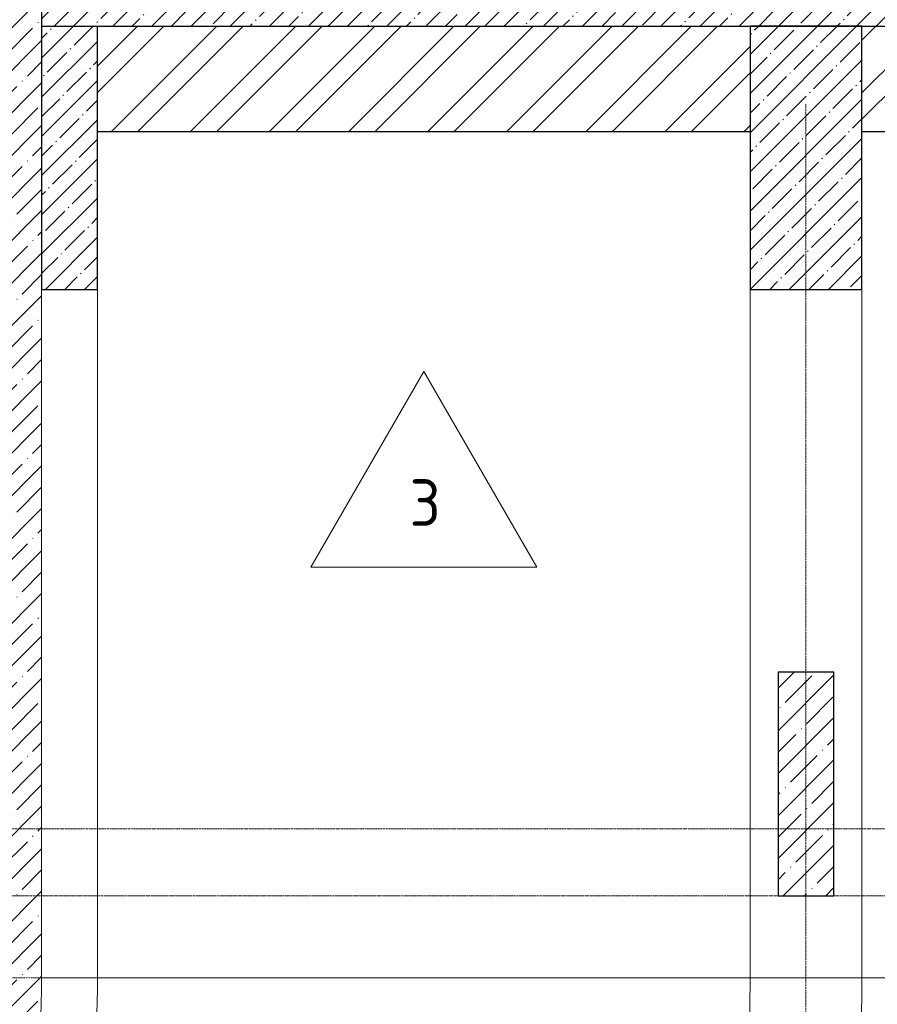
# Model space of a CAD drawing. Header units: millimetres. Extents: x 82112 to 162374, y -10965 to 131389.
# Tile 47 of 82: x 134052 to 138653, y 70609 to 75888. Entities that reach past the tile are written whole.
import ezdxf

# ---------------------------------------------------------------- set-up
doc = ezdxf.new("R2010")
doc.units = ezdxf.units.MM
doc.linetypes.add('4_ Штрихпунктир_ 10 х 2 мм', pattern=[14, 10, -2, 0, -2])
doc.linetypes.add('4_ Штрихпунктир_ 5 х 2 мм', pattern=[9, 5, -2, 0, -2])
for name, color, linetype, lineweight in [('A-DETL', 7, 'Continuous', 25), ('A-FLOR', 7, 'Continuous', 13), ('A-FLOR-IDEN', 7, 'Continuous', 5), ('A-FLOR-PATT', 7, 'Continuous', 25), ('A-WALL', 7, 'Continuous', 13), ('A-WALL-PATT', 7, 'Continuous', 13), ('S-COLS', 7, 'Continuous', 25), ('S-GRID', 7, 'Continuous', 5)]:
    doc.layers.add(name, color=color, linetype=linetype, lineweight=lineweight)
doc.styles.add('GOST Common_3', font='GOST_Common.ttf', dxfattribs={"height": 250})
pattern_1 = [(45, (0, 0), (-114.04925, 114.04925), []), (45, (114.05, 0), (-114.04925, 114.04925), [201.612, -40.322, 3.353, -36.97])]
pattern_2 = [(45, (0, 0), (-212.13203, 212.13203), []), (45, (0, 141.4), (-212.13203, 212.13203), [])]
pattern_3 = [(45, (0, 0), (-105.00536, 105.00536), [148.5, -24.75, 4.95, -24.75]), (45, (0, 104.94), (-105.00536, 105.00536), [])]

# ---------------------------------------------------------------- blocks, each defined once
blk = doc.blocks.new('КР_Колонна_ЖБ_Прямоугольная - 300x1200h_B40-2782453--01_Подвал_МП_часть В')
at = {"layer": 'S-COLS', "lineweight": 5}
h = blk.add_hatch(dxfattribs=at)
h.set_pattern_fill('FP_4', color=256, style=0, pattern_type=2)
h.set_pattern_definition([(225, (138270, 71790), (114.04925, -114.04925), []), (225, (138155.95, 71790), (114.04925, -114.04925), [201.613, -40.323, 3.353, -36.97])])
h.paths.add_polyline_path([(150, 600), (-150, 600), (-150, -600), (150, -600), (150, 361.3)])
at = {"layer": 'S-COLS'}
for p, q in [((150, 600), (-150, 600)), ((-150, 600), (-150, -600)), ((150, -600), (150, 600)), ((-150, -600), (150, -600))]:
    blk.add_line(p, q, dxfattribs=at)
blk = doc.blocks.new('Марка полов - Марка полов-4106608--01_Подвал_МП_часть В')
at = {"layer": 'A-FLOR-IDEN'}
for p, q in [((0, 7), (-6.062, -3.5)), ((6.062, -3.5), (0, 7)), ((-6.062, -3.5), (6.062, -3.5))]:
    blk.add_line(p, q, dxfattribs=at)

msp = doc.modelspace()

# ---------------------------------------------------------------- hatches: boundary and pattern name
at = {"layer": 'A-FLOR-PATT', "lineweight": 5}
h = msp.add_hatch(dxfattribs=at)
h.set_pattern_fill('FP_8', color=256, style=0, pattern_type=2)
h.set_pattern_definition(pattern_3)
h.paths.add_polyline_path([(142220, 75853.414146), (142220, 77264.623679), (134170, 77264.623679), (134170, 75853.414146), (138897.860927, 75853.414146)])
h = msp.add_hatch(dxfattribs=at)
h.set_pattern_fill('FP_8', color=256, style=0, pattern_type=2)
h.set_pattern_definition(pattern_3)
h.paths.add_polyline_path([(142220, 75853.414146), (142220, 77264.623679), (134170, 77264.623679), (134170, 75853.414146), (138897.860927, 75853.414146)])
h = msp.add_hatch(dxfattribs=at)
h.set_pattern_fill('FP_8', color=256, style=0, pattern_type=2)
h.set_pattern_definition(pattern_3)
h.paths.add_polyline_path([(134470, 74442.204614), (134470, 75853.414146), (134170, 75853.414146), (134170, 74442.204614)])
h = msp.add_hatch(dxfattribs=at)
h.set_pattern_fill('FP_8', color=256, style=0, pattern_type=2)
h.set_pattern_definition(pattern_3)
h.paths.add_polyline_path([(134470, 74442.204614), (134470, 75853.414146), (134170, 75853.414146), (134170, 74442.204614)])
h = msp.add_hatch(dxfattribs=at)
h.set_pattern_fill('FP_7', color=256, style=0, pattern_type=2)
h.set_pattern_definition(pattern_2)
h.paths.add_polyline_path([(137970, 75288.930333), (137970, 75853.414146), (134470, 75853.414146), (134470, 75288.930333), (134826.241097, 75288.930333)])
h = msp.add_hatch(dxfattribs=at)
h.set_pattern_fill('FP_8', color=256, style=0, pattern_type=2)
h.set_pattern_definition(pattern_3)
h.paths.add_polyline_path([(138570, 74442.204635), (138570, 75853.414168), (137970, 75853.414168), (137970, 74442.204635)])
h = msp.add_hatch(dxfattribs=at)
h.set_pattern_fill('FP_8', color=256, style=0, pattern_type=2)
h.set_pattern_definition(pattern_3)
h.paths.add_polyline_path([(138570, 74442.204635), (138570, 75853.414168), (137970, 75853.414168), (137970, 74442.204635)])
h = msp.add_hatch(dxfattribs=at)
h.set_pattern_fill('FP_7', color=256, style=0, pattern_type=2)
h.set_pattern_definition(pattern_2)
h.paths.add_polyline_path([(142070, 75288.930333), (142070, 75853.414146), (138570, 75853.414146), (138570, 75288.930333), (138897.860927, 75288.930333)])
at = {"layer": 'A-WALL-PATT', "lineweight": 5}
h = msp.add_hatch(dxfattribs=at)
h.set_pattern_fill('FP_1', color=256, style=0, pattern_type=2)
h.set_pattern_definition(pattern_1)
h.paths.add_polyline_path([(133920, 70750), (134170, 70750), (134170, 78550), (133920, 78550), (133920, 70863.645743)])
h = msp.add_hatch(dxfattribs=at)
h.set_pattern_fill('FP_1', color=256, style=0, pattern_type=2)
h.set_pattern_definition(pattern_1)
h.paths.add_polyline_path([(132437.119208, 66988), (132613.78296, 67146.565913), (132790.431182, 67321.892451), (132943.30605, 67488.176575), (133095.40752, 67670.435656), (133238.595952, 67859.777418), (133372.542026, 68055.766394), (133496.937681, 68257.951831), (133611.496818, 68465.868722), (133715.955965, 68679.03888), (133810.074876, 68896.972036), (133893.637086, 69119.166965), (133966.450412, 69345.112643), (134028.34739, 69574.289417), (134079.185664, 69806.170205), (134118.848311, 70040.221704), (134148.877865, 70298.575519), (134164.307755, 70512.679904), (134170, 70750), (133920, 70750), (133913.940827, 70511.421892), (133895.77893, 70273.458927), (133861.845489, 70016.040407), (133823.365364, 69801.829486), (133769.300404, 69569.379045), (133703.505656, 69339.972684), (133626.150766, 69114.201898), (133537.435181, 68892.648806), (133437.587645, 68675.884657), (133326.865601, 68464.468347), (133205.554531, 68258.944986), (133073.967221, 68059.844492), (132932.442952, 67867.680217), (132781.346625, 67682.947634), (132621.067824, 67506.123051), (132452.019806, 67337.662389), (132274.63844, 67178)])

# ---------------------------------------------------------------- linework, layer by layer
at = {"layer": 'A-DETL', "linetype": '4_ Штрихпунктир_ 5 х 2 мм', "lineweight": 5}
msp.add_line((135620, 70750), (129220, 70750), dxfattribs=at)
at = {"layer": 'A-FLOR', "lineweight": 25}
for p, q in [((134170, 77264.623679), (134170, 75853.414146)), ((134170, 75853.414146), (134170, 74442.204614)), ((134170, 75853.414146), (142220, 75853.414146)), ((134470, 74442.204614), (134470, 75853.414146)), ((138570, 75853.414168), (137970, 75853.414168)), ((137970, 75853.414168), (137970, 74442.204635)), ((138570, 74442.204635), (138570, 75853.414168)), ((134470, 75288.930333), (137970, 75288.930333)), ((138570, 75288.930333), (142070, 75288.930333)), ((134170, 74442.204614), (134470, 74442.204614)), ((137970, 74442.204635), (138570, 74442.204635))]:
    msp.add_line(p, q, dxfattribs=at)
at = {"layer": 'A-FLOR'}
for p, q in [((134470, 70750), (134470, 74442.204614)), ((137970, 74442.204635), (137970, 70750)), ((138570, 70750), (138570, 74442.204635)), ((134170, 70750), (138570, 70750)), ((137970, 70750), (138570, 70750)), ((138570, 70750), (138570, 70750)), ((138570, 70750), (142200, 70750))]:
    msp.add_line(p, q, dxfattribs=at)
for points in [[(134470, 70750), (134469.990563, 70412.381752), (134404.723633, 69737.943881), (134211.563618, 69088.470692), (134084.6043, 68775.633013)], [(137327.673834, 67459.388355), (137539.20464, 67980.591072), (137861.234637, 69063.234222), (137969.993949, 70187.507729), (137970, 70750)], [(138570, 70750), (138569.993534, 70148.936831), (138453.77644, 68947.570283), (138109.664387, 67790.688746), (137883.628611, 67233.746413)]]:
    msp.add_open_spline(points, degree=3, dxfattribs=at)
at = {"layer": 'A-WALL'}
msp.add_line((134170, 70750), (134170, 78550), dxfattribs=at)
msp.add_arc((129220, 70750), 4950, 310.535802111, 360, dxfattribs=at)
at = {"layer": 'S-GRID', "linetype": '4_ Штрихпунктир_ 10 х 2 мм'}
for p, q in [((138270, 53841.693029), (138270, 75434.864592)), ((151972.716503, 71550), (110269.614367, 71550)), ((149839.654932, 71190), (129070.044808, 71190))]:
    msp.add_line(p, q, dxfattribs=at)

# ---------------------------------------------------------------- block references
at = {"layer": 'A-FLOR-IDEN', "xscale": 99.99999999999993, "yscale": 99.99999999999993, "zscale": 99.99999999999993}
msp.add_blockref('Марка полов - Марка полов-4106608--01_Подвал_МП_часть В', (136220, 73301.707073), dxfattribs=at)
at = {"layer": 'S-COLS', "rotation": 180}
msp.add_blockref('КР_Колонна_ЖБ_Прямоугольная - 300x1200h_B40-2782453--01_Подвал_МП_часть В', (138270, 71790), dxfattribs=at)

# ---------------------------------------------------------------- texts
at = {"layer": 'A-FLOR-IDEN', "insert": (136143.123717, 73423.768745), "char_height": 250, "width": 216.455625, "attachment_point": 1, "style": 'GOST Common_3'}
msp.add_mtext('\\fGOST Common|b0|i0|c204|p34|;3', dxfattribs=at)

doc.saveas('drawing.dxf')
